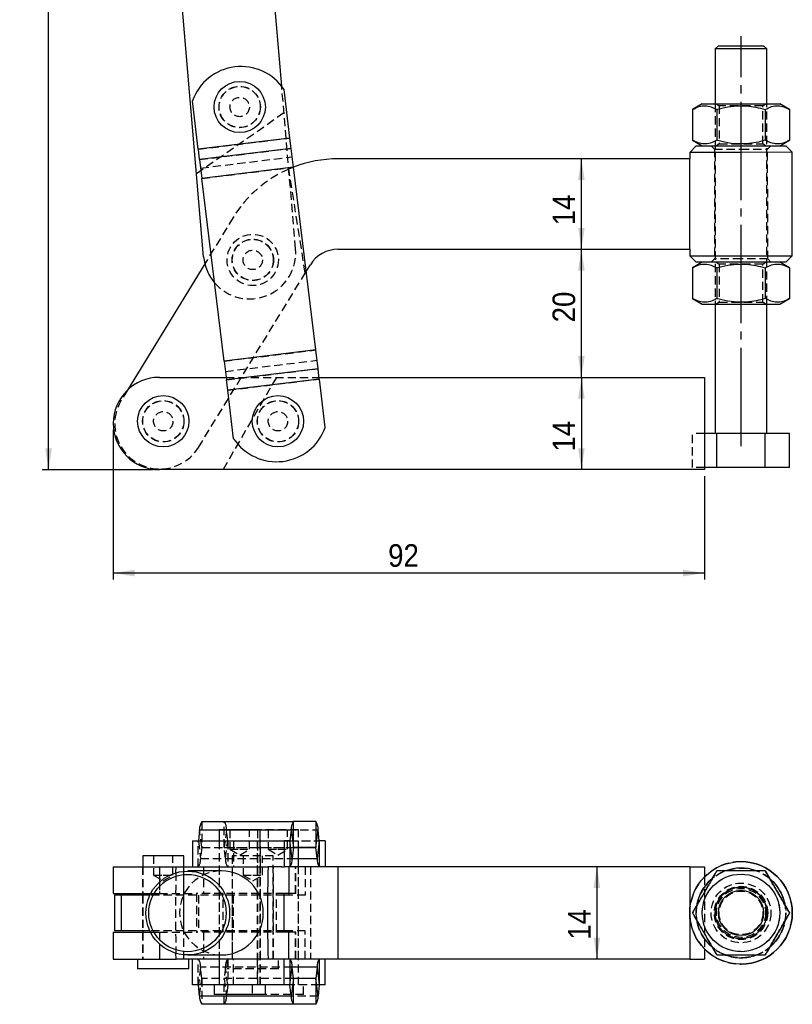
# Model space of a CAD drawing. Extents: x 67 to 384, y 32 to 285.
# Tile 1 of 3: x 67 to 186, y 32 to 184. Entities that reach past the tile are written whole.
import ezdxf

# ---------------------------------------------------------------- set-up
doc = ezdxf.new("R2010")
doc.units = 0
for name, pattern in [('SLD-MISTA-LONGA', [19.05, 15.24, -1.27, 1.27, -1.27]), ('SLD-SÓLIDA', [0]), ('SLD-TRACEJADA', [1.905, 1.27, -0.635])]:
    doc.linetypes.add(name, pattern=pattern)
doc.layers.get('0').update_dxf_attribs({"linetype": 'CONTINUOUS'})
doc.styles.add('SLDTEXTSTYLE0', font='GOTHIC.TTF', dxfattribs={"width": 0.913})
doc.dimstyles.new('SLDDIMSTYLE0', dxfattribs={"dimtxt": 3.5, "dimasz": 3.302, "dimexe": 0, "dimexo": 0.0625, "dimgap": 0.875, "dimtad": 1, "dimdec": 0, "dimrnd": 1e-09, "dimzin": 12, "dimtxsty": 'SLDTEXTSTYLE0', "dimsah": 1, "dimcen": 0.09, "dimazin": 3, "dimtfac": 1, "dimtdec": 0, "dimtofl": 0, "dimtmove": 0, "dimatfit": 3, "dimtolj": 1, "dimtzin": 12})
doc.dimstyles.new('SLDDIMSTYLE1', dxfattribs={"dimtxt": 3.5, "dimasz": 3.302, "dimexe": 0, "dimexo": 0.0625, "dimgap": 0.875, "dimtad": 1, "dimrnd": 1e-09, "dimzin": 12, "dimtxsty": 'SLDTEXTSTYLE0', "dimsah": 1, "dimcen": 0.09, "dimazin": 3, "dimtfac": 1, "dimtofl": 0, "dimtmove": 0, "dimatfit": 3, "dimtolj": 1, "dimtzin": 12})
doc.dimstyles.new('SLDDIMSTYLE2', dxfattribs={"dimtxt": 3.5, "dimasz": 3.302, "dimexe": 0, "dimexo": 0.0625, "dimgap": 0.875, "dimtad": 1, "dimdec": 0, "dimrnd": 1e-09, "dimzin": 12, "dimtxsty": 'SLDTEXTSTYLE0', "dimsah": 1, "dimcen": 0.09, "dimazin": 3, "dimtfac": 1, "dimtofl": 0, "dimtmove": 0, "dimatfit": 3, "dimtolj": 1, "dimtzin": 12})

# ---------------------------------------------------------------- blocks, each defined once
blk = doc.blocks.new('*D1')
blk.add_line((153.47, 128.98), (153.47, 114.69))
for points in [[(153.47, 128.98), (152.96, 125.68), (153.98, 125.68)], [(153.47, 114.69), (153.98, 117.99), (152.96, 117.99)]]:
    blk.add_solid(points)
at = {"insert": (149, 117.5, 0.1), "char_height": 3.5, "attachment_point": 1, "rotation": 90, "style": 'SLDTEXTSTYLE0'}
blk.add_mtext('14', dxfattribs=at)
blk = doc.blocks.new('*D2')
blk.add_line((153.47, 148.8), (153.47, 162.8))
for points in [[(153.47, 162.8), (152.96, 159.5), (153.98, 159.5)], [(153.47, 148.8), (153.98, 152.11), (152.97, 152.11)]]:
    blk.add_solid(points)
at = {"insert": (149, 152.52, 0.1), "char_height": 3.5, "attachment_point": 1, "rotation": 90.0036, "style": 'SLDTEXTSTYLE0'}
blk.add_mtext('14', dxfattribs=at)
blk = doc.blocks.new('*D3')
blk.add_line((153.47, 128.98), (153.47, 148.8))
for points in [[(153.47, 148.8), (152.96, 145.5), (153.98, 145.5)], [(153.47, 128.98), (153.98, 132.28), (152.96, 132.28)]]:
    blk.add_solid(points)
at = {"insert": (149, 137.49, 0.1), "char_height": 3.5, "attachment_point": 1, "rotation": 90, "style": 'SLDTEXTSTYLE0'}
blk.add_mtext('20', dxfattribs=at)
blk = doc.blocks.new('*D4')
for p, q in [((81.01, 120.84), (81.01, 97.69)), ((172.51, 113.69), (172.51, 97.69)), ((172.51, 98.69), (81.01, 98.69))]:
    blk.add_line(p, q)
for points in [[(81.01, 98.69), (84.31, 98.18), (84.31, 99.2)], [(172.51, 98.69), (169.21, 99.2), (169.21, 98.18)]]:
    blk.add_solid(points)
at = {"insert": (123.56, 103.16, 0.1), "char_height": 3.5, "attachment_point": 1, "style": 'SLDTEXTSTYLE0'}
blk.add_mtext('92', dxfattribs=at)
blk = doc.blocks.new('*D5')
for p, q in [((97.48, 261.22), (70.01, 261.22)), ((71.01, 114.69), (71.01, 261.22)), ((87.15, 114.69), (70.01, 114.69))]:
    blk.add_line(p, q)
for points in [[(71.01, 261.22), (70.5, 257.92), (71.52, 257.92)], [(71.01, 114.69), (71.52, 117.99), (70.5, 117.99)]]:
    blk.add_solid(points)
at = {"insert": (66.54, 188.21, 0.1), "char_height": 3.5, "attachment_point": 1, "rotation": 90, "style": 'SLDTEXTSTYLE0'}
blk.add_mtext('147', dxfattribs=at)
blk = doc.blocks.new('*D6')
blk.add_line((155.87, 53.23), (155.87, 38.95))
for points in [[(155.87, 53.23), (155.36, 49.93), (156.38, 49.93)], [(155.87, 38.95), (156.38, 42.25), (155.36, 42.25)]]:
    blk.add_solid(points)
at = {"insert": (151.4, 41.94, -74.08), "char_height": 3.5, "attachment_point": 1, "rotation": 90, "style": 'SLDTEXTSTYLE0'}
blk.add_mtext('14', dxfattribs=at)

msp = doc.modelspace()

# ---------------------------------------------------------------- linework, layer by layer
at = {"color": 7, "linetype": 'SLD-SÓLIDA'}
for p, q in [((107.086754, 174.022835), (104.96777, 198.793593)), ((95.002746, 147.654188), (90.732261, 197.575834)), ((174.667718, 180.304478), (174.167749, 179.804447)), ((174.667718, 180.304478), (181.198807, 180.304885)), ((181.198807, 180.304885), (181.667718, 180.304914)), ((182.167749, 179.804945), (181.667718, 180.304914)), ((181.63185, 179.804912), (174.167749, 179.804447)), ((174.167749, 179.804447), (174.168278, 171.304447)), ((182.167749, 179.804945), (181.63185, 179.804912)), ((182.168278, 171.304945), (182.167749, 179.804945)), ((108.367616, 166.017372), (107.454326, 173.515589)), ((94.184933, 164.289907), (93.271642, 171.788125)), ((172.168278, 171.304323), (170.662779, 170.434997)), ((172.168278, 171.304323), (184.168278, 171.30507)), ((185.673885, 170.435932), (184.168278, 171.30507)), ((170.662779, 170.434997), (170.663075, 165.673461)), ((174.415555, 170.435231), (174.415852, 165.673694)), ((181.921109, 170.435698), (181.921405, 165.674162)), ((185.673885, 170.435932), (185.674182, 165.674395)), ((108.367616, 166.017372), (94.184933, 164.289907)), ((108.368501, 166.010112), (94.185817, 164.282647)), ((108.368501, 166.010112), (108.367616, 166.017372)), ((108.562611, 164.416441), (108.368501, 166.010112)), ((171.231183, 164.804265), (170.231245, 163.804202)), ((170.663075, 165.673461), (172.168683, 164.804323)), ((171.231183, 164.804265), (178.168683, 164.804696)), ((178.168683, 164.804696), (185.106183, 164.805128)), ((184.168683, 164.80507), (185.674182, 165.674395)), ((186.106245, 163.805191), (185.106183, 164.805128)), ((94.184933, 164.289907), (94.185817, 164.282647)), ((94.379928, 162.688976), (94.185817, 164.282647)), ((108.562611, 164.416441), (94.379928, 162.688976)), ((108.9172, 161.505228), (108.562611, 164.416441)), ((178.168745, 163.804696), (170.231245, 163.804202)), ((170.231245, 163.804202), (170.231307, 162.804202)), ((186.106245, 163.805191), (178.168745, 163.804696)), ((186.107241, 147.805191), (186.106245, 163.805191)), ((94.379928, 162.688976), (94.734516, 159.777763)), ((170.231307, 162.804202), (115.786857, 162.800813)), ((170.232179, 148.804202), (170.231307, 162.804202)), ((108.9172, 161.505228), (94.734516, 159.777763)), ((112.36201, 133.222942), (108.9172, 161.505228)), ((98.179326, 131.495478), (94.734516, 159.777763)), ((115.787728, 148.800813), (170.232179, 148.804202)), ((170.232179, 148.804202), (170.232241, 147.804202)), ((95.186466, 146.544833), (83.20162, 126.984608)), ((110.883001, 145.365776), (111.524676, 146.41304)), ((170.232241, 147.804202), (178.169741, 147.804696)), ((170.232241, 147.804202), (171.232303, 146.804265)), ((172.169803, 146.804323), (170.664304, 145.934997)), ((178.169803, 146.804696), (171.232303, 146.804265)), ((178.169741, 147.804696), (186.107241, 147.805191)), ((185.107303, 146.805128), (178.169803, 146.804696)), ((185.675411, 145.935932), (184.169803, 146.80507)), ((185.107303, 146.805128), (186.107241, 147.805191)), ((170.664304, 145.934997), (170.6646, 141.173461)), ((174.41708, 145.935231), (174.417377, 141.173695)), ((181.922634, 145.935698), (181.92293, 141.174162)), ((185.675411, 145.935932), (185.675707, 141.174395)), ((170.6646, 141.173461), (172.170208, 140.304323)), ((172.170208, 140.304323), (184.170208, 140.30507)), ((174.170208, 140.304447), (174.171453, 120.304447)), ((182.171453, 120.304945), (182.170208, 140.304945)), ((184.170208, 140.30507), (185.675707, 141.174395)), ((112.36201, 133.222942), (98.179326, 131.495478)), ((112.716599, 130.311729), (112.36201, 133.222942)), ((98.179326, 131.495478), (98.533915, 128.584264)), ((112.716599, 130.311729), (98.533915, 128.584264)), ((112.910709, 128.718058), (112.716599, 130.311729)), ((88.154245, 128.98009), (98.485703, 128.98009)), ((98.728026, 126.990593), (98.533915, 128.584264)), ((112.910709, 128.718058), (98.728026, 126.990593)), ((112.911594, 128.710798), (98.72891, 126.983333)), ((112.878794, 128.98009), (172.510495, 128.98009)), ((112.911594, 128.710798), (112.910709, 128.718058)), ((113.824884, 121.212581), (112.911594, 128.710798)), ((172.510495, 128.98009), (172.510495, 114.69259)), ((98.728026, 126.990593), (98.72891, 126.983333)), ((99.6422, 119.485116), (98.72891, 126.983333)), ((174.418676, 120.304463), (172.510495, 120.304344)), ((181.924229, 120.30493), (174.418676, 120.304463)), ((174.419006, 115.004463), (174.418676, 120.304463)), ((185.677006, 120.305164), (181.924229, 120.30493)), ((181.924559, 115.00493), (181.924229, 120.30493)), ((185.677336, 115.005164), (185.677006, 120.305164)), ((172.510495, 114.69259), (88.154245, 114.69259)), ((174.419006, 115.004463), (172.510495, 115.004344)), ((181.924559, 115.00493), (174.419006, 115.004463)), ((185.677336, 115.005164), (181.924559, 115.00493)), ((94.734516, 60.234248), (108.9172, 60.234248)), ((108.9172, 56.234248), (108.9172, 60.234248)), ((112.36201, 60.234248), (108.9172, 60.234248)), ((112.36201, 60.234248), (112.36201, 56.234248)), ((94.379928, 58.959062), (94.185817, 57.237428)), ((94.379928, 58.959062), (108.562611, 58.959062)), ((97.411031, 58.946748), (97.411031, 57.234248)), ((103.761031, 58.946748), (97.411031, 58.946748)), ((103.761031, 57.234248), (103.761031, 58.946748)), ((108.562611, 58.959062), (108.368501, 57.237428)), ((108.562611, 58.959062), (108.916316, 56.231068)), ((112.362894, 56.231068), (112.716599, 58.959062)), ((112.910709, 57.237428), (112.716599, 58.959062)), ((93.271642, 57.234248), (93.271642, 53.234248)), ((93.271642, 57.234248), (107.454326, 57.234248)), ((107.454326, 57.234248), (107.454326, 53.234248)), ((108.367616, 57.234248), (107.454326, 57.234248)), ((108.367616, 57.234248), (108.367616, 53.234248)), ((108.722205, 54.509435), (108.368501, 57.237428)), ((112.910709, 57.237428), (112.557005, 54.509435)), ((112.911594, 53.234248), (112.911594, 57.234248)), ((113.824884, 57.234248), (112.911594, 57.234248)), ((113.824884, 57.234248), (113.824884, 53.234248)), ((85.585495, 54.946748), (85.585495, 53.234248)), ((91.935495, 54.946748), (85.585495, 54.946748)), ((91.935495, 53.234248), (91.935495, 54.946748)), ((108.916316, 56.231068), (108.722205, 54.509435)), ((112.36201, 56.234248), (108.9172, 56.234248)), ((112.557005, 54.509435), (112.362894, 56.231068)), ((178.169741, 54.027998), (178.168745, 54.027998)), ((81.010495, 53.234248), (81.010495, 49.090498)), ((81.010495, 53.234248), (88.154245, 53.234248)), ((88.154245, 53.234248), (90.732261, 53.234248)), ((90.71399, 52.325575), (90.732261, 53.234248)), ((90.732261, 53.234248), (104.96777, 53.234248)), ((97.761404, 52.590498), (92.544101, 52.590498)), ((107.086754, 53.234248), (104.96777, 53.234248)), ((107.086754, 53.234248), (107.454326, 53.234248)), ((108.367616, 53.234248), (107.454326, 53.234248)), ((108.182621, 53.234248), (108.182621, 48.840498)), ((115.786857, 53.234248), (108.367616, 53.234248)), ((115.786857, 53.234248), (115.786857, 38.946748)), ((170.231307, 53.234248), (115.786857, 53.234248)), ((170.231307, 53.234248), (170.231307, 46.121935)), ((170.232179, 53.234248), (170.231307, 53.234248)), ((170.232179, 53.234248), (170.232179, 46.212248)), ((170.232179, 53.234248), (172.510495, 53.234248)), ((172.510495, 53.234248), (172.510495, 51.657195)), ((81.010495, 49.090498), (86.798802, 49.090498)), ((81.23386, 48.840498), (81.23386, 43.340498)), ((82.265151, 48.840498), (81.23386, 48.840498)), ((82.265151, 48.840498), (82.265151, 43.340498)), ((86.675923, 48.840498), (82.265151, 48.840498)), ((85.585495, 49.090498), (85.585495, 48.840498)), ((108.182621, 49.090498), (107.439412, 49.090498)), ((107.439412, 49.090498), (107.439412, 43.090498)), ((108.182621, 48.840498), (107.439412, 48.840498)), ((178.168278, 50.090498), (178.167749, 50.090498)), ((170.231307, 46.059062), (170.231307, 38.946748)), ((170.232179, 45.968749), (170.232179, 38.946748)), ((185.673885, 46.090498), (185.674182, 46.090498)), ((81.010495, 43.090498), (81.010495, 38.946748)), ((81.010495, 43.090498), (86.798802, 43.090498)), ((82.265151, 43.340498), (81.23386, 43.340498)), ((86.675923, 43.340498), (82.265151, 43.340498)), ((85.585495, 43.340498), (85.585495, 43.090498)), ((108.182621, 43.340498), (107.439412, 43.340498)), ((108.182621, 43.090498), (107.439412, 43.090498)), ((108.182621, 38.946748), (108.182621, 43.340498)), ((178.167749, 42.090498), (178.168278, 42.090498)), ((90.732261, 38.946748), (90.71399, 39.855421)), ((172.510495, 40.523801), (172.510495, 38.946748)), ((81.010495, 38.946748), (88.154245, 38.946748)), ((84.791745, 38.946748), (84.791745, 37.446748)), ((88.154245, 38.946748), (90.732261, 38.946748)), ((104.96777, 38.946748), (90.732261, 38.946748)), ((92.544101, 39.590498), (97.761404, 39.590498)), ((92.729245, 37.446748), (92.729245, 38.946748)), ((93.271642, 34.946748), (93.271642, 38.946748)), ((107.086754, 38.946748), (104.96777, 38.946748)), ((107.454326, 38.946748), (107.086754, 38.946748)), ((107.454326, 34.946748), (107.454326, 38.946748)), ((108.367616, 38.946748), (107.454326, 38.946748)), ((108.367616, 38.946748), (108.367616, 34.946748)), ((115.786857, 38.946748), (108.367616, 38.946748)), ((112.911594, 34.946748), (112.911594, 38.946748)), ((113.824884, 34.946748), (113.824884, 38.946748)), ((170.231307, 38.946748), (115.786857, 38.946748)), ((170.232179, 38.946748), (170.231307, 38.946748)), ((170.232179, 38.946748), (172.510495, 38.946748)), ((178.168745, 38.152998), (178.169741, 38.152998)), ((92.729245, 37.446748), (84.791745, 37.446748)), ((108.368501, 34.943568), (108.722205, 37.671562)), ((108.916316, 35.949928), (108.722205, 37.671562)), ((112.557005, 37.671562), (112.362894, 35.949928)), ((112.557005, 37.671562), (112.910709, 34.943568)), ((108.916316, 35.949928), (108.562611, 33.221935)), ((108.9172, 31.946748), (108.9172, 35.946748)), ((112.36201, 35.946748), (108.9172, 35.946748)), ((112.36201, 35.946748), (112.36201, 31.946748)), ((112.716599, 33.221935), (112.362894, 35.949928)), ((107.454326, 34.946748), (93.271642, 34.946748)), ((94.379928, 33.221935), (94.185817, 34.943568)), ((96.617281, 34.946748), (96.617281, 33.446748)), ((104.554781, 33.446748), (104.554781, 34.946748)), ((108.367616, 34.946748), (107.454326, 34.946748)), ((108.562611, 33.221935), (108.368501, 34.943568)), ((112.910709, 34.943568), (112.716599, 33.221935)), ((113.824884, 34.946748), (112.911594, 34.946748)), ((108.562611, 33.221935), (94.379928, 33.221935)), ((104.554781, 33.446748), (96.617281, 33.446748)), ((108.9172, 31.946748), (94.734516, 31.946748)), ((112.36201, 31.946748), (108.9172, 31.946748))]:
    msp.add_line(p, q, dxfattribs=at)
at = {"linetype": 'SLD-MISTA-LONGA'}
msp.add_line((178.171577, 118.304696), (178.167624, 181.804696), dxfattribs=at)
at = {"color": 7, "linetype": 'SLD-TRACEJADA'}
for p, q in [((109.238255, 148.871947), (107.086754, 174.022835)), ((174.168278, 171.304447), (174.170208, 140.304447)), ((174.377709, 171.30446), (174.793296, 171.013502)), ((181.543296, 171.013922), (174.793296, 171.013502)), ((174.793296, 171.013502), (174.793664, 165.095471)), ((181.543296, 171.013922), (181.958847, 171.304932)), ((181.543664, 165.095891), (181.543296, 171.013922)), ((182.170208, 140.304945), (182.168278, 171.304945)), ((107.439412, 169.900289), (93.906976, 160.463655)), ((94.184933, 164.289907), (108.367616, 166.017372)), ((94.185817, 164.282647), (108.368501, 166.010112)), ((173.543683, 164.804408), (174.043714, 164.30444)), ((174.793664, 165.095471), (174.378113, 164.80446)), ((174.793664, 165.095471), (181.543664, 165.095891)), ((181.959252, 164.804932), (181.543664, 165.095891)), ((182.293714, 164.304953), (182.793683, 164.804984)), ((94.379928, 162.688976), (108.562611, 164.416441)), ((94.539521, 161.378694), (108.722205, 163.106159)), ((174.043714, 164.30444), (178.168714, 164.304696)), ((174.043714, 164.30444), (174.044772, 147.30444)), ((178.168714, 164.304696), (182.293714, 164.304953)), ((182.294772, 147.304953), (182.293714, 164.304953)), ((94.733632, 159.785023), (108.916316, 161.512488)), ((94.734516, 159.777763), (108.9172, 161.505228)), ((108.916066, 161.514536), (108.182621, 161.212235)), ((110.732408, 145.119995), (108.182621, 161.212235)), ((99.587259, 153.727277), (95.186466, 146.544833)), ((174.044772, 147.30444), (173.544803, 146.804409)), ((178.169772, 147.304696), (174.044772, 147.30444)), ((174.379234, 146.80446), (174.794821, 146.513502)), ((181.544821, 146.513922), (174.794821, 146.513502)), ((174.794821, 146.513502), (174.79519, 140.595471)), ((182.294772, 147.304953), (178.169772, 147.304696)), ((181.544821, 146.513922), (181.960372, 146.804932)), ((181.54519, 140.595891), (181.544821, 146.513922)), ((182.794803, 146.804984), (182.294772, 147.304953)), ((94.202568, 118.141979), (110.732408, 145.119995)), ((110.732408, 145.119995), (110.883001, 145.365776)), ((174.79519, 140.595471), (174.379638, 140.30446)), ((174.79519, 140.595471), (181.54519, 140.595891)), ((181.960777, 140.304932), (181.54519, 140.595891)), ((98.179326, 131.495478), (112.36201, 133.222942)), ((98.180211, 131.488218), (112.362894, 133.215682)), ((98.374321, 129.894546), (112.557005, 131.622011)), ((98.533915, 128.584264), (112.716599, 130.311729)), ((106.259387, 128.98009), (98.010495, 114.69259)), ((98.485703, 128.98009), (112.878794, 128.98009)), ((98.728026, 126.990593), (112.910709, 128.718058)), ((98.72891, 126.983333), (112.911594, 128.710798)), ((83.20162, 126.984608), (82.265151, 125.456216)), ((172.510495, 120.304344), (170.665899, 120.304229)), ((170.666229, 115.004229), (170.665899, 120.304229)), ((172.510495, 115.004344), (170.666229, 115.004229)), ((94.734516, 60.234248), (94.734516, 56.234248)), ((98.179326, 56.234248), (98.179326, 60.234248)), ((94.733632, 56.231068), (94.379928, 58.959062)), ((98.533915, 58.959062), (98.180211, 56.231068)), ((98.533915, 58.959062), (112.716599, 58.959062)), ((98.728026, 57.237428), (98.533915, 58.959062)), ((99.086031, 58.946748), (99.086031, 55.946748)), ((102.086031, 55.946748), (102.086031, 58.946748)), ((103.335495, 58.946748), (103.335495, 34.946748)), ((109.685495, 58.946748), (103.761031, 58.946748)), ((105.010495, 58.946748), (105.010495, 55.946748)), ((108.010495, 55.946748), (108.010495, 58.946748)), ((109.685495, 34.946748), (109.685495, 58.946748)), ((94.184933, 53.234248), (94.184933, 57.234248)), ((94.185817, 57.237428), (94.539521, 54.509435)), ((97.386031, 57.234248), (97.386031, 53.234248)), ((97.411031, 57.237428), (103.761031, 57.237428)), ((97.411031, 57.234248), (97.411031, 34.946748)), ((98.374321, 54.509435), (98.728026, 57.237428)), ((98.728026, 57.237428), (112.910709, 57.237428)), ((98.72891, 57.234248), (98.72891, 53.234248)), ((99.6422, 57.234248), (99.6422, 53.234248)), ((103.310495, 57.234248), (103.310495, 53.234248)), ((103.761031, 34.946748), (103.761031, 57.234248)), ((103.786031, 53.234248), (103.786031, 57.234248)), ((108.367616, 57.234248), (112.911594, 57.234248)), ((109.710495, 53.234248), (109.710495, 57.234248)), ((87.260495, 54.946748), (87.260495, 51.946748)), ((90.260495, 51.946748), (90.260495, 54.946748)), ((94.733632, 56.231068), (94.539521, 54.509435)), ((94.733632, 56.231068), (108.916316, 56.231068)), ((94.734516, 56.234248), (108.9172, 56.234248)), ((98.374321, 54.509435), (98.180211, 56.231068)), ((98.180211, 56.231068), (108.916316, 56.231068)), ((99.086031, 55.946748), (100.586031, 55.946748)), ((99.086031, 55.946748), (100.586031, 55.045457)), ((105.785302, 54.946748), (99.435302, 54.946748)), ((99.435302, 54.946748), (99.435302, 38.946748)), ((100.586031, 55.946748), (102.086031, 55.946748)), ((100.586031, 55.045457), (102.086031, 55.946748)), ((101.110302, 54.946748), (101.110302, 51.946748)), ((104.110302, 51.946748), (104.110302, 54.946748)), ((105.010495, 55.946748), (106.510495, 55.946748)), ((105.010495, 55.946748), (106.510495, 55.045457)), ((105.785302, 38.946748), (105.785302, 54.946748)), ((106.510495, 55.946748), (108.010495, 55.946748)), ((106.510495, 55.045457), (108.010495, 55.946748)), ((94.539521, 54.509435), (108.722205, 54.509435)), ((98.374321, 54.509435), (108.722205, 54.509435)), ((85.560495, 53.234248), (85.560495, 49.090498)), ((85.585495, 53.234248), (85.585495, 49.090498)), ((87.260495, 51.946748), (88.760495, 51.946748)), ((87.260495, 51.946748), (88.760495, 51.045457)), ((88.154245, 53.234248), (88.154245, 49.090498)), ((88.760495, 51.946748), (90.260495, 51.946748)), ((88.760495, 51.045457), (90.260495, 51.946748)), ((91.935495, 38.946748), (91.935495, 53.234248)), ((91.960495, 49.090498), (91.960495, 53.234248)), ((95.002746, 53.234248), (95.002746, 49.090498)), ((97.386031, 53.234248), (97.386031, 38.946748)), ((99.410302, 53.234248), (99.410302, 49.090498)), ((101.110302, 51.946748), (102.610302, 51.946748)), ((101.110302, 51.946748), (102.610302, 51.045457)), ((102.610302, 51.946748), (104.110302, 51.946748)), ((102.610302, 51.045457), (104.110302, 51.946748)), ((103.310495, 53.234248), (103.310495, 38.946748)), ((103.786031, 38.946748), (103.786031, 53.234248)), ((105.810302, 49.090498), (105.810302, 53.234248)), ((109.238255, 49.090498), (109.238255, 53.234248)), ((109.264251, 49.090498), (109.264251, 53.234248)), ((109.710495, 38.946748), (109.710495, 53.234248)), ((110.732408, 53.234248), (110.732408, 48.840498)), ((111.524676, 53.234248), (111.524676, 38.946748)), ((115.787728, 53.234248), (115.787728, 38.946748)), ((170.665899, 46.090498), (174.418676, 52.590498)), ((170.666229, 46.090498), (174.419006, 52.590498)), ((181.924229, 52.590498), (185.677006, 46.090498)), ((181.924559, 52.590498), (185.677336, 46.090498)), ((88.154245, 50.869426), (88.154245, 49.090498)), ((172.510495, 51.657195), (172.510495, 40.523801)), ((85.560495, 48.840498), (85.560495, 43.340498)), ((85.585495, 48.840498), (85.585495, 43.340498)), ((99.587259, 48.840498), (86.675923, 48.840498)), ((86.798802, 49.090498), (88.154245, 49.090498)), ((88.154245, 49.090498), (93.906976, 49.090498)), ((91.960495, 43.340498), (91.960495, 48.840498)), ((107.439412, 49.090498), (93.906976, 49.090498)), ((93.906976, 49.090498), (93.906976, 43.090498)), ((94.202568, 48.840498), (94.202568, 43.340498)), ((98.010495, 43.090498), (98.010495, 49.090498)), ((99.410302, 48.840498), (99.410302, 43.340498)), ((99.587259, 48.840498), (99.587259, 43.340498)), ((107.439412, 48.840498), (99.587259, 48.840498)), ((105.810302, 43.340498), (105.810302, 48.840498)), ((106.259387, 43.090498), (106.259387, 49.090498)), ((109.238255, 49.090498), (108.182621, 49.090498)), ((110.732408, 48.840498), (108.182621, 48.840498)), ((109.264251, 49.090498), (109.238255, 49.090498)), ((178.171453, 50.090498), (178.168278, 50.090498)), ((178.168664, 49.465498), (178.168296, 49.465498)), ((178.169772, 50.215498), (178.168714, 50.215498)), ((178.17019, 49.465498), (178.169821, 49.465498)), ((170.231307, 46.121935), (170.231307, 46.059062)), ((170.232179, 46.212248), (170.232179, 45.968749)), ((170.662779, 46.090498), (170.663075, 46.090498)), ((170.664304, 46.090498), (170.6646, 46.090498)), ((174.418676, 39.590498), (170.665899, 46.090498)), ((170.666229, 46.090498), (170.665899, 46.090498)), ((174.419006, 39.590498), (170.666229, 46.090498)), ((185.677006, 46.090498), (181.924229, 39.590498)), ((185.677336, 46.090498), (181.924559, 39.590498)), ((185.675411, 46.090498), (185.675707, 46.090498)), ((185.677336, 46.090498), (185.677006, 46.090498)), ((85.560495, 43.090498), (85.560495, 38.946748)), ((85.585495, 43.090498), (85.585495, 38.946748)), ((99.587259, 43.340498), (86.675923, 43.340498)), ((86.798802, 43.090498), (88.154245, 43.090498)), ((88.154245, 43.090498), (93.906976, 43.090498)), ((88.154245, 43.090498), (88.154245, 38.946748)), ((88.154245, 43.090498), (88.154245, 41.311571)), ((91.960495, 38.946748), (91.960495, 43.090498)), ((107.439412, 43.090498), (93.906976, 43.090498)), ((95.002746, 43.090498), (95.002746, 38.946748)), ((99.410302, 43.090498), (99.410302, 38.946748)), ((107.439412, 43.340498), (99.587259, 43.340498)), ((105.810302, 38.946748), (105.810302, 43.090498)), ((110.732408, 43.340498), (108.182621, 43.340498)), ((109.238255, 43.090498), (108.182621, 43.090498)), ((109.238255, 38.946748), (109.238255, 43.090498)), ((109.264251, 43.090498), (109.238255, 43.090498)), ((109.264251, 38.946748), (109.264251, 43.090498)), ((110.732408, 38.946748), (110.732408, 43.340498)), ((178.168296, 42.715498), (178.168664, 42.715498)), ((178.169821, 42.715498), (178.17019, 42.715498)), ((178.168278, 42.090498), (178.171453, 42.090498)), ((178.168714, 41.965498), (178.169772, 41.965498)), ((94.184933, 34.946748), (94.184933, 38.946748)), ((97.386031, 38.946748), (97.386031, 34.946748)), ((98.641552, 38.946748), (98.641552, 37.446748)), ((98.72891, 38.946748), (98.72891, 34.946748)), ((99.6422, 34.946748), (99.6422, 38.946748)), ((103.310495, 38.946748), (103.310495, 34.946748)), ((103.786031, 34.946748), (103.786031, 38.946748)), ((106.579052, 37.446748), (106.579052, 38.946748)), ((109.710495, 34.946748), (109.710495, 38.946748)), ((94.539521, 37.671562), (94.185817, 34.943568)), ((108.722205, 37.671562), (94.539521, 37.671562)), ((94.733632, 35.949928), (94.539521, 37.671562)), ((98.374321, 37.671562), (98.180211, 35.949928)), ((98.728026, 34.943568), (98.374321, 37.671562)), ((108.722205, 37.671562), (98.374321, 37.671562)), ((106.579052, 37.446748), (98.641552, 37.446748)), ((94.379928, 33.221935), (94.733632, 35.949928)), ((108.916316, 35.949928), (94.733632, 35.949928)), ((108.9172, 35.946748), (94.734516, 35.946748)), ((94.734516, 35.946748), (94.734516, 31.946748)), ((98.179326, 31.946748), (98.179326, 35.946748)), ((98.180211, 35.949928), (98.533915, 33.221935)), ((108.916316, 35.949928), (98.180211, 35.949928)), ((104.554781, 34.943568), (96.617281, 34.943568)), ((98.728026, 34.943568), (98.533915, 33.221935)), ((112.910709, 34.943568), (98.728026, 34.943568)), ((102.541745, 34.946748), (102.541745, 33.446748)), ((112.911594, 34.946748), (108.367616, 34.946748)), ((110.479245, 33.446748), (110.479245, 34.946748)), ((112.716599, 33.221935), (98.533915, 33.221935)), ((110.479245, 33.446748), (104.554781, 33.446748))]:
    msp.add_line(p, q, dxfattribs=at)
at = {"color": 8, "linetype": 'SLD-SÓLIDA'}
for p, q in [((94.185817, 57.237428), (97.411031, 57.237428)), ((103.761031, 57.237428), (108.368501, 57.237428)), ((108.916316, 56.231068), (112.362894, 56.231068)), ((108.722205, 54.509435), (112.557005, 54.509435)), ((88.154245, 53.234248), (88.154245, 50.869426)), ((88.154245, 41.311571), (88.154245, 38.946748)), ((112.557005, 37.671562), (108.722205, 37.671562)), ((112.362894, 35.949928), (108.916316, 35.949928)), ((96.617281, 34.943568), (94.185817, 34.943568)), ((108.368501, 34.943568), (104.554781, 34.943568))]:
    msp.add_line(p, q, dxfattribs=at)
at = {"color": 7, "linetype": 'SLD-SÓLIDA'}
for centre, radius in [((100.586031, 170.820615), 3.96875), ((88.760495, 122.18009), 3.96875), ((106.510495, 122.18009), 3.96875), ((178.168745, 46.090498), 7.9375), ((92.541939, 46.074307), 6.48381), ((92.50357, 46.075537), 5.985039), ((178.168278, 46.090498), 6), ((178.167749, 46.090498), 4), ((178.167718, 46.090498), 3.5)]:
    msp.add_circle(centre, radius, dxfattribs=at)
at = {"color": 7, "linetype": 'SLD-TRACEJADA'}
for centre, radius in [((100.586031, 170.820615), 3.2), ((100.586031, 170.820615), 3.175), ((100.586031, 170.820615), 1.5), ((102.610302, 147.15704), 3.96875), ((102.610302, 147.15704), 3.2), ((102.610302, 147.15704), 3.175), ((102.610302, 147.15704), 1.5), ((88.760495, 122.18009), 3.2), ((88.760495, 122.18009), 3.2), ((88.760495, 122.18009), 3.175), ((106.510495, 122.18009), 3.2), ((106.510495, 122.18009), 3.175), ((88.760495, 122.18009), 1.5), ((106.510495, 122.18009), 1.5), ((178.169803, 46.090498), 6.9375), ((178.168683, 46.090498), 6), ((178.169803, 46.090498), 6), ((178.170208, 46.090498), 6), ((178.168683, 46.090498), 4.625), ((178.169803, 46.090498), 4.625), ((178.168714, 46.090498), 4.125), ((178.169772, 46.090498), 4.125), ((178.171453, 46.090498), 4), ((178.168278, 46.090498), 3.790569), ((178.168683, 46.090498), 3.790569), ((178.169803, 46.090498), 3.790569), ((178.170208, 46.090498), 3.790569), ((178.168296, 46.090498), 3.375), ((178.168664, 46.090498), 3.375), ((178.169821, 46.090498), 3.375), ((178.17019, 46.090498), 3.375)]:
    msp.add_circle(centre, radius, dxfattribs=at)
at = {"color": 7, "linetype": 'SLD-SÓLIDA'}
for centre, radius, start, end in [((100.798157, 169.079039), 7.999223, 33.68473258, 160.20421816), ((115.78804, 143.800813), 19, 90.00356679, 111.20357897), ((115.78804, 143.800813), 5, 90.00356679, 148.50356679), ((102.120501, 148.263067), 7.14375, 184.88939251, 220.6977099), ((88.154245, 121.83634), 7.14375, 90, 270), ((106.298369, 123.921667), 7.999223, 213.68473258, 340.20421816), ((96.328201, 59.104202), 1.953672, 144.66040498, 184.26049704), ((110.510885, 59.104202), 1.953672, 144.66040498, 184.26049704), ((110.768325, 59.104202), 1.953672, 355.73950296, 35.33959502), ((94.180958, 57.237066), 0.004872, 324.66040499, 4.26049703), ((108.363642, 57.237066), 0.004872, 324.66040498, 4.26049704), ((112.915568, 57.237066), 0.004872, 175.73950296, 215.33959502), ((108.921174, 56.23143), 0.004872, 144.66040498, 184.26049704), ((112.358036, 56.23143), 0.004872, 355.73950296, 35.33959502), ((106.773932, 54.364294), 1.953672, 324.66040498, 4.26049704), ((114.505278, 54.364294), 1.953672, 175.73950296, 215.33959502), ((178.169741, 46.090498), 7.9375, 270, 90), ((97.742946, 46.090498), 6.500026, 270.16270163, 89.83729837), ((440.7001, 46.090498), 335.808324, 178.78103795, 181.21896205), ((178.168683, 46.090498), 6.9375, 70.98029207, 110.40946077), ((178.168683, 46.090498), 6.9375, 130.84964974, 169.75877043), ((178.168683, 46.090498), 6.9375, 10.96771417, 50.01675623), ((178.168683, 46.090498), 6.9375, 190.50798755, 229.29067567), ((178.168683, 46.090498), 6.9375, 310.83958179, 349.66942661), ((106.773932, 37.816702), 1.953672, 355.73950296, 35.33959502), ((114.505278, 37.816702), 1.953672, 144.66040498, 184.26049704), ((178.168683, 46.090498), 6.9375, 249.87711993, 270), ((178.168683, 46.090498), 6.9375, 270, 289.37854542), ((108.921174, 35.949566), 0.004872, 175.73950296, 215.33959502), ((112.358036, 35.949566), 0.004872, 324.66040498, 4.26049704), ((94.180958, 34.94393), 0.004872, 355.73950296, 35.33959502), ((108.363642, 34.94393), 0.004872, 355.73950297, 35.33959501), ((112.915568, 34.94393), 0.004872, 144.66040498, 184.26049704), ((96.328201, 33.076794), 1.953672, 175.73950296, 215.33959502), ((110.510885, 33.076794), 1.953672, 175.73950296, 215.33959502), ((110.768325, 33.076794), 1.953672, 324.66040498, 4.26049704)]:
    msp.add_arc(centre, radius, start, end, dxfattribs=at)
at = {"color": 7, "linetype": 'SLD-TRACEJADA'}
for centre, radius, start, end in [((115.78804, 143.800813), 19, 113.59600979, 148.50356679), ((102.120501, 148.263067), 7.14375, 220.6977099, 4.88939251), ((88.23386, 121.799098), 7, 148.50356679, 328.50356679), ((96.585642, 59.104202), 1.953672, 355.73950296, 35.33959502), ((98.732884, 57.237066), 0.004872, 175.73950296, 215.33959502), ((94.73849, 56.23143), 0.004872, 144.66040498, 184.26049704), ((98.175352, 56.23143), 0.004872, 355.73950296, 35.33959502), ((92.591248, 54.364294), 1.953672, 324.66040498, 4.26049704), ((100.322595, 54.364294), 1.953672, 175.73950296, 215.33959502), ((178.169741, 46.090498), 7.9375, 90, 270), ((427.713026, 46.090498), 337.056711, 178.94004788, 181.05995212), ((97.779772, 46.090498), 6.500026, 90.16190897, 269.83809103), ((178.168683, 46.090498), 6.9375, 110.40946077, 130.84964974), ((178.168683, 46.090498), 6.9375, 50.01675623, 70.98029207), ((178.168683, 46.090498), 6.9375, 169.75877043, 190.50798755), ((178.168683, 46.090498), 6.9375, 349.66942661, 10.96771417), ((178.168683, 46.090498), 6.9375, 229.29067567, 249.87711993), ((178.168683, 46.090498), 6.9375, 289.37854542, 310.83958179), ((92.591248, 37.816702), 1.953672, 355.73950296, 35.33959502), ((100.322595, 37.816702), 1.953672, 144.66040498, 184.26049704), ((94.73849, 35.949566), 0.004872, 175.73950296, 215.33959502), ((98.175352, 35.949566), 0.004872, 324.66040498, 4.26049704), ((98.732884, 34.94393), 0.004872, 144.66040498, 184.26049704), ((96.585642, 33.076794), 1.953672, 324.66040498, 4.26049704)]:
    msp.add_arc(centre, radius, start, end, dxfattribs=at)
at = {"color": 7, "linetype": 'SLD-SÓLIDA'}
for points, knots in [([(170.662779, 170.434997), (170.988479, 170.602699), (171.646944, 170.941739), (172.622575, 171.06582), (173.55524, 170.883852), (174.127037, 170.585682), (174.415555, 170.435231)], [0, 0, 0, 0, 0.2646022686, 0.5349422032, 0.7653402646, 1, 1, 1, 1]), ([(174.415555, 170.435231), (174.668304, 170.504845), (175.538606, 170.744551), (177.079697, 171.017539), (178.87183, 171.036146), (180.496926, 170.813265), (181.444572, 170.562033), (181.921109, 170.435698)], [0, 0, 0, 0, 0.103281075, 0.3556324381, 0.6140411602, 0.8059155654, 1, 1, 1, 1]), ([(181.921109, 170.435698), (182.24681, 170.6034), (182.905274, 170.94244), (183.880905, 171.066521), (184.81357, 170.884552), (185.385367, 170.586383), (185.673885, 170.435932)], [0, 0, 0, 0, 0.2646022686, 0.5349422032, 0.7653402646, 1, 1, 1, 1]), ([(174.415852, 165.673694), (174.090151, 165.505993), (173.431686, 165.166953), (172.456055, 165.042871), (171.52339, 165.22484), (170.951593, 165.52301), (170.663075, 165.673461)], [0, 0, 0, 0, 0.2646022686, 0.5349422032, 0.7653402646, 1, 1, 1, 1]), ([(181.921405, 165.674162), (181.447358, 165.548639), (180.499688, 165.297706), (178.891019, 165.075321), (177.096699, 165.089958), (175.554675, 165.360176), (174.668606, 165.604111), (174.415852, 165.673694)], [0, 0, 0, 0, 0.1930629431, 0.3859525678, 0.6379311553, 0.8967186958, 1, 1, 1, 1]), ([(185.674182, 165.674395), (185.348481, 165.506694), (184.690017, 165.167654), (183.714385, 165.043572), (182.78172, 165.225541), (182.209923, 165.523711), (181.921405, 165.674162)], [0, 0, 0, 0, 0.2646022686, 0.5349422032, 0.7653402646, 1, 1, 1, 1]), ([(170.664304, 145.934997), (170.990005, 146.102699), (171.648469, 146.441739), (172.6241, 146.565821), (173.556765, 146.383852), (174.128562, 146.085682), (174.41708, 145.935231)], [0, 0, 0, 0, 0.2646022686, 0.5349422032, 0.7653402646, 1, 1, 1, 1]), ([(174.41708, 145.935231), (174.669829, 146.004845), (175.540131, 146.244551), (177.081222, 146.517539), (178.873355, 146.536146), (180.498451, 146.313265), (181.446098, 146.062033), (181.922634, 145.935698)], [0, 0, 0, 0, 0.10328107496, 0.35563243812, 0.61404116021, 0.80591556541, 1, 1, 1, 1]), ([(181.922634, 145.935698), (182.248335, 146.1034), (182.906799, 146.44244), (183.882431, 146.566521), (184.815096, 146.384552), (185.386892, 146.086383), (185.675411, 145.935932)], [0, 0, 0, 0, 0.2646022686, 0.5349422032, 0.7653402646, 1, 1, 1, 1]), ([(174.417377, 141.173695), (174.091676, 141.005993), (173.433212, 140.666953), (172.45758, 140.542871), (171.524915, 140.72484), (170.953118, 141.02301), (170.6646, 141.173461)], [0, 0, 0, 0, 0.2646022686, 0.5349422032, 0.7653402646, 1, 1, 1, 1]), ([(181.92293, 141.174162), (181.448883, 141.048639), (180.501214, 140.797706), (178.892544, 140.575321), (177.098225, 140.589958), (175.5562, 140.860176), (174.670131, 141.104111), (174.417377, 141.173695)], [0, 0, 0, 0, 0.1930629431, 0.3859525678, 0.6379311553, 0.8967186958, 1, 1, 1, 1]), ([(185.675707, 141.174395), (185.350006, 141.006694), (184.691542, 140.667654), (183.71591, 140.543572), (182.783245, 140.725541), (182.211449, 141.023711), (181.92293, 141.174162)], [0, 0, 0, 0, 0.2646022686, 0.5349422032, 0.7653402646, 1, 1, 1, 1]), ([(174.415555, 52.590498), (174.089833, 52.02635), (173.431327, 50.88582), (172.45568, 49.195963), (171.523038, 47.580559), (170.951278, 46.59021), (170.662779, 46.090498)], [0, 0, 0, 0, 0.26460226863, 0.53494220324, 0.76534026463, 1, 1, 1, 1]), ([(181.921109, 52.590498), (181.449604, 52.590498), (180.502039, 52.590498), (178.893198, 52.590498), (177.096344, 52.590498), (175.554339, 52.590498), (174.6683, 52.590498), (174.415555, 52.590498)], [0, 0, 0, 0, 0.1920504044, 0.3859563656, 0.6379333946, 0.8967193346, 1, 1, 1, 1]), ([(185.673885, 46.090498), (185.512088, 46.37073), (185.187863, 46.932285), (184.689235, 47.795914), (184.180192, 48.677591), (183.543886, 49.779702), (182.78122, 51.100694), (182.209559, 52.090872), (181.921109, 52.590498)], [0, 0, 0, 0, 0.13205959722, 0.2646337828, 0.39936849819, 0.5351292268, 0.76543463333, 1, 1, 1, 1]), ([(181.921405, 52.590498), (182.083202, 52.310267), (182.407427, 51.748712), (182.906056, 50.885082), (183.415099, 50.003406), (184.051405, 48.901295), (184.814071, 47.580302), (185.385732, 46.590124), (185.674182, 46.090498)], [0, 0, 0, 0, 0.1320595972, 0.2646337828, 0.3993684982, 0.5351292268, 0.7654346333, 1, 1, 1, 1]), ([(170.662779, 46.090498), (170.988479, 45.52635), (171.646944, 44.38582), (172.622575, 42.695963), (173.55524, 41.080559), (174.127037, 40.09021), (174.415555, 39.590498)], [0, 0, 0, 0, 0.2646022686, 0.5349422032, 0.7653402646, 1, 1, 1, 1]), ([(181.921109, 39.590498), (182.24681, 40.154647), (182.905274, 41.295177), (183.880905, 42.985034), (184.81357, 44.600437), (185.385367, 45.590786), (185.673885, 46.090498)], [0, 0, 0, 0, 0.2646022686, 0.5349422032, 0.7653402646, 1, 1, 1, 1]), ([(185.674182, 46.090498), (185.348481, 45.52635), (184.690017, 44.38582), (183.714385, 42.695963), (182.78172, 41.080559), (182.209923, 40.09021), (181.921405, 39.590498)], [0, 0, 0, 0, 0.2646022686, 0.5349422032, 0.7653402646, 1, 1, 1, 1]), ([(174.415555, 39.590498), (174.668304, 39.590498), (175.538606, 39.590498), (177.079697, 39.590498), (178.87183, 39.590498), (180.496926, 39.590498), (181.444572, 39.590498), (181.921109, 39.590498)], [0, 0, 0, 0, 0.103281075, 0.3556324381, 0.6140411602, 0.8059155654, 1, 1, 1, 1])]:
    msp.add_open_spline(points, degree=3, knots=knots, dxfattribs=at)
at = {"color": 7, "linetype": 'SLD-TRACEJADA'}
for points in [[(170.663075, 46.090498), (170.988797, 46.654647), (171.647303, 47.795177), (172.62295, 49.485034), (173.555593, 51.100437), (174.127352, 52.090786), (174.415852, 52.590498)], [(174.415852, 39.590498), (174.090151, 40.154647), (173.431686, 41.295177), (172.456055, 42.985034), (171.52339, 44.600437), (170.951593, 45.590786), (170.663075, 46.090498)]]:
    msp.add_open_spline(points, degree=3, knots=[0, 0, 0, 0, 0.2646022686, 0.5349422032, 0.7653402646, 1, 1, 1, 1], dxfattribs=at)

# ---------------------------------------------------------------- dimensions: what is measured, and where the dimension line sits
for base, p1, p2, angle, dimstyle, picture, middle in [((71.010495, 261.220039), (88.154245, 114.69259), (98.479651, 261.220039), 90, 'SLDDIMSTYLE0', '*D5', (71.010495, 193.515483)), ((153.472559, 162.803159), (170.232179, 148.804202), (170.231307, 162.804202), 270.00356679, 'SLDDIMSTYLE1', '*D2', (153.472949, 156.531458)), ((153.472949, 148.804202), (172.510495, 128.98009), (170.232179, 148.804202), 90, 'SLDDIMSTYLE2', '*D3', (153.472949, 141.496877)), ((153.472949, 114.69259), (172.510495, 128.98009), (172.510495, 114.69259), 90, 'SLDDIMSTYLE0', '*D1', (153.472949, 121.508344)), ((155.867625, 38.946748), (172.510495, 53.234248), (172.510495, 38.946748), 90, 'SLDDIMSTYLE0', '*D6', (155.867625, 45.951585))]:
    dim = msp.add_linear_dim(base=base, p1=p1, p2=p2, angle=angle, dimstyle=dimstyle)
    dim.commit()
    dim.dimension.update_dxf_attribs({"geometry": picture, "text_midpoint": middle, "dimtype": 160})
dim = msp.add_linear_dim(base=(81.0104950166, 98.6925898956), p1=(172.5104950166, 114.6925898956), p2=(81.0104950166, 121.8363398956), dimstyle='SLDDIMSTYLE0')
dim.commit()
dim.dimension.update_dxf_attribs({"geometry": '*D4', "text_midpoint": (127.563086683, 98.6925898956), "dimtype": 160})

doc.saveas('drawing.dxf')
